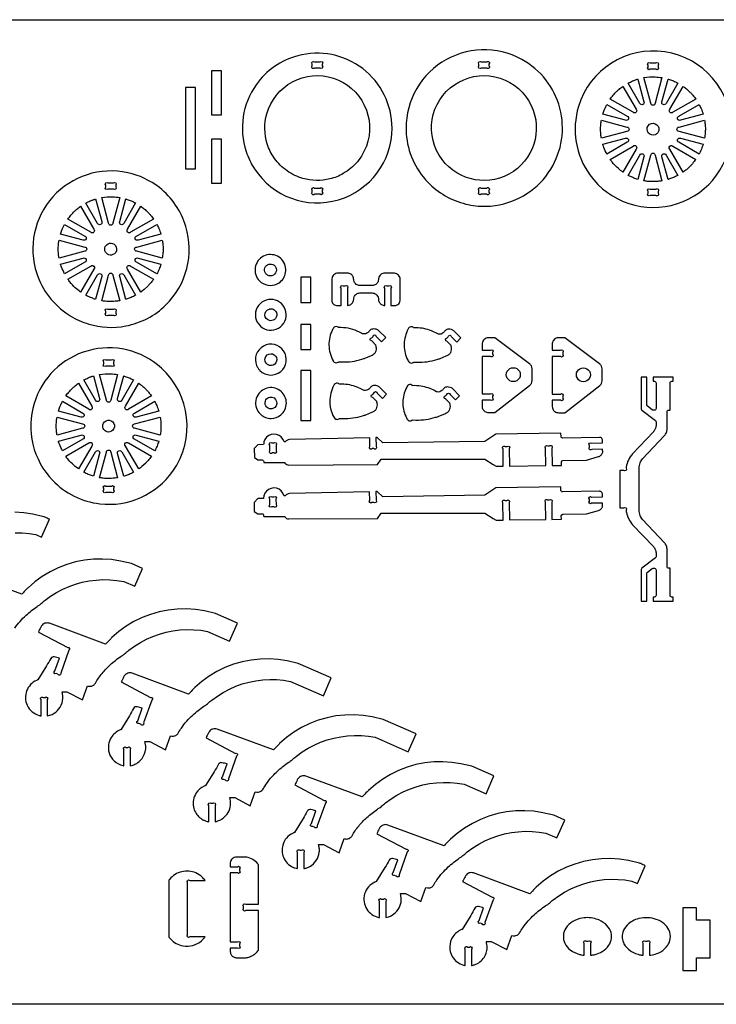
# Model space of a CAD drawing. Extents: x -812 to 928, y -560 to 383.
# Tile 2 of 3: x -432 to 236, y -560 to 383. Entities that reach past the tile are written whole.
import ezdxf

# ---------------------------------------------------------------- set-up
doc = ezdxf.new("R2010")
doc.units = 0
doc.header["$MEASUREMENT"] = 0
doc.layers.get('0').update_dxf_attribs({"linetype": 'CONTINUOUS'})
doc.layers.add('SECTIONCUTEDGES', color=18, linetype='CONTINUOUS')

msp = doc.modelspace()

# ---------------------------------------------------------------- linework, layer by layer
msp.add_lwpolyline([(928.1, -559.86), (-812.09, -559.86), (-812.09, 383.42), (928.1, 383.42)], close=True)
at = {"layer": 'SECTIONCUTEDGES'}
for points in [[(-207.09, 240.46, 0.331784), (-126.56, 210.88, 0.331988), (-75.28, 279.6, 0.233331), (-103.37, 336.51, 0.233148), (-165.66, 348.86, 0.174605), (-205.49, 321.13, 0.237892), (-215.14, 257.22, 0.032676), (-211.67, 248.59, 0.03255)], [(-41, 227.75, 0.070963), (-24.45, 214.79, 0.069817), (-4.65, 206.8, 0.034745), (4.99, 205.1, 0.061427), (23.65, 205.42, 0.222532), (76.78, 240.09, 0.429696), (49.13, 345.34, 0.275209), (-27.42, 342.67, 0.274744), (-61.64, 274.02, 0.086691), (-55.37, 249.12, 0.086412)], [(114.32, 234.71, 0.325322), (198.16, 207.2, 0.325497), (250.07, 278.5, 0.371858), (186.07, 352.66, 0.371962), (103.38, 300.19, 0.115164), (101.2, 266.15, 0.115322)], [(-144.29, 337.07), (-149.61, 337.07, -1), (-151.73, 339.19), (-151.73, 340.95, -1), (-149.61, 343.07), (-144.29, 343.07, -1), (-142.17, 340.95), (-142.17, 339.19, -1)], [(10.15, 343.07), (15.47, 343.07, -1), (17.59, 340.95), (17.59, 339.19, -1), (15.47, 337.07), (10.15, 337.07, -1), (8.03, 339.19), (8.03, 340.95, -1)], [(172.19, 341.95), (177.51, 341.95, -1), (179.63, 339.83), (179.63, 338.07, -1), (177.51, 335.95), (172.19, 335.95, -1), (170.07, 338.07), (170.07, 339.83, -1)], [(-187.93, 250.54, -0.080134), (-194.89, 264.44, -0.146264), (-195.29, 293.35, -0.425215), (-131.49, 327.38, -0.425051), (-99.84, 262.34, -0.087626), (-108.51, 247.4, -0.085811), (-122.01, 236.05, -0.071707), (-134.85, 230.85, -0.130273), (-160.74, 231.31, -0.084944), (-175.8, 238.51, -0.082952)], [(-30.16, 253.57, -0.428721), (-11.19, 323.73, -0.428259), (58.02, 301.37, -0.400307), (36.73, 235.49, -0.399853)], [(160.35, 326.56), (166.18, 304.82, -1), (162.29, 303.21), (151.04, 322.69, -0.012176), (155.26, 324.7, -0.019565), (157.96, 325.78, -0.009363), (159.15, 326.18, 0.003121)], [(183.42, 327.94), (176.86, 303.43, -1), (172.76, 303.43), (166.19, 327.94, -0.057699), (176.94, 328.61, -0.024823)], [(198.6, 322.74), (187.32, 303.21, -1), (183.44, 304.82), (189.27, 326.59, 0.006199), (189.5, 326.54, -0.0186), (189.72, 326.48), (194.37, 324.77, -0.018388), (196.5, 323.78, 0.006129)], [(145.92, 319.55), (158.61, 297.57, -1), (155.72, 294.68), (133.75, 307.36, -0.014778), (136.7, 311.12, -0.028539), (140.14, 314.8, -0.018438), (142.28, 316.69, -0.011345)], [(215.87, 307.37), (193.9, 294.68, -1), (191, 297.58), (203.68, 319.54, 0.006303), (205.25, 318.41, -0.01891), (206.79, 317.25, -0.017187), (208.63, 315.62, -0.012321), (211.06, 313.21, -0.018926), (213.06, 310.96, -0.012469)], [(130.59, 302.26), (150.08, 291, -1), (148.47, 287.11), (126.74, 292.94, -0.012918), (128.08, 296.81, -0.018758), (129.17, 299.41, -0.010898), (129.87, 300.84, 0.003632)], [(222.88, 292.94), (201.14, 287.12, -1), (199.53, 291), (219.02, 302.26, -0.026072), (220.95, 298.22, -0.02074)], [(125.35, 287.1), (149.86, 280.53, -1), (149.86, 276.44), (125.36, 269.87, 0.006429), (125.06, 271.64, -0.01929), (124.81, 273.41), (124.55, 278.48), (124.81, 283.56, -0.018896), (125.06, 285.33, 0.006298)], [(176.99, 273.21, -0.761731), (170.24, 281.88, -0.761062), (180.49, 277.9, -0.135678), (179.39, 275.08, -0.135247)], [(224.27, 269.87), (199.76, 276.44, -1), (199.76, 280.53), (224.26, 287.1, -0.005477), (224.73, 283.37, -0.027167), (225.01, 278.76, -0.022163), (224.86, 274.89, -0.016966)], [(126.7, 264.02), (148.48, 269.85, -1), (150.09, 265.97), (130.6, 254.71, -0.020623), (127.71, 261.09, -0.019978), (126.82, 263.57, -0.019766), (126.76, 263.79, 0.006588)], [(219.03, 254.71), (199.53, 265.97, -1), (201.14, 269.85), (222.88, 264.03, -0.023422), (221.21, 259.38, -0.022486)], [(133.74, 249.6), (155.72, 262.29, -1), (158.62, 259.39), (145.93, 237.42, -0.019294), (141.76, 240.74, -0.045903), (135.69, 247.01, -0.008546), (134.78, 248.18, -0.007227)], [(151.04, 234.27), (162.29, 253.76, -1), (166.18, 252.15), (160.36, 230.41, -0.012234), (156.6, 231.71, -0.017991), (154.11, 232.75, -0.010478), (152.57, 233.5, 0.003492)], [(166.19, 229.02), (172.76, 253.54, -1), (176.86, 253.54), (183.42, 229.03, -0.013089), (179.04, 228.49, -0.036535), (172.31, 228.34, -0.015577), (169.6, 228.56, -0.012352)], [(189.27, 230.38), (183.44, 252.15, -1), (187.33, 253.76), (198.6, 234.24, 0.006248), (196.5, 233.19, -0.018746), (194.37, 232.2), (189.72, 230.49, -0.018599), (189.5, 230.43, 0.006199)], [(203.69, 237.42), (191, 259.39, -1), (193.9, 262.29), (215.87, 249.61, -0.014529), (212.62, 245.46, -0.022653), (210.34, 242.95), (206.79, 239.72, -0.018394), (205.25, 238.55, 0.006131)], [(-383.66, 99.67, 0.063566), (-365.9, 91.81, 0.120276), (-330.39, 90.02, 0.147825), (-292.08, 110.1, 0.278823), (-272.82, 185.3, 0.15407), (-298.25, 222.56, 0.113627), (-328.6, 236.85, 0.268788), (-400.23, 213.78, 0.26905), (-415.79, 140.23, 0.085445), (-404.01, 118.02, 0.083649), (-385.15, 100.61, 0.004404), (-384.41, 100.13, 0.004421)], [(-342.2, 221.07), (-347.52, 221.07, -1), (-349.64, 223.19), (-349.64, 224.95, -1), (-347.52, 227.07), (-342.2, 227.07, -1), (-340.08, 224.95), (-340.08, 223.19, -1)], [(-149.61, 222.13), (-144.29, 222.13, -1), (-142.17, 220.01), (-142.17, 218.26, -1), (-144.29, 216.13), (-149.61, 216.13, -1), (-151.73, 218.26), (-151.73, 220.01, -1)], [(10.15, 222.13), (15.47, 222.13, -1), (17.59, 220.01), (17.59, 218.26, -1), (15.47, 216.13), (10.15, 216.13, -1), (8.03, 218.26), (8.03, 220.01, -1)], [(177.51, 215.02), (172.19, 215.02, -1), (170.07, 217.14), (170.07, 218.89, -1), (172.19, 221.02), (177.51, 221.02, -1), (179.63, 218.89), (179.63, 217.14, -1)], [(-359.36, 211.68), (-353.53, 189.93, -1), (-357.41, 188.32), (-368.67, 207.81, -0.012176), (-364.45, 209.81, -0.019565), (-361.75, 210.89, -0.009363), (-360.55, 211.29, 0.003121)], [(-336.28, 213.06), (-342.85, 188.55, -1), (-346.95, 188.55), (-353.51, 213.05, -0.057699), (-342.76, 213.73, -0.024823)], [(-321.11, 207.85), (-332.38, 188.32, -1), (-336.27, 189.93), (-330.43, 211.71, 0.006199), (-330.21, 211.65, -0.0186), (-329.98, 211.59), (-325.33, 209.89, -0.018388), (-323.21, 208.9, 0.006129)], [(-373.78, 204.66), (-361.09, 182.69, -1), (-363.99, 179.79), (-385.96, 192.48, -0.014778), (-383, 196.24, -0.028539), (-379.56, 199.91, -0.018438), (-377.43, 201.8, -0.011345)], [(-303.83, 192.48), (-325.81, 179.79, -1), (-328.7, 182.69), (-316.02, 204.66, 0.006303), (-314.45, 203.53, -0.01891), (-312.92, 202.36, -0.017187), (-311.08, 200.74, -0.012321), (-308.65, 198.33, -0.018926), (-306.65, 196.08, -0.012469)], [(-389.12, 187.37), (-369.62, 176.12, -1), (-371.23, 172.23), (-392.96, 178.05, -0.012918), (-391.63, 181.92, -0.018758), (-390.54, 184.52, -0.010898), (-389.84, 185.95, 0.003632)], [(-296.82, 178.06), (-318.56, 172.23, -1), (-320.17, 176.12), (-300.69, 187.37, -0.026072), (-298.76, 183.34, -0.02074)], [(-394.36, 172.21), (-369.85, 165.65, -1), (-369.85, 161.55), (-394.35, 154.98, 0.006429), (-394.65, 156.75, -0.01929), (-394.9, 158.53), (-395.15, 163.6), (-394.9, 168.67, -0.018896), (-394.65, 170.45, 0.006298)], [(-295.44, 154.99), (-319.95, 161.55, -1), (-319.95, 165.65), (-295.44, 172.22, -0.005477), (-294.98, 168.49, -0.027167), (-294.7, 163.87, -0.022163), (-294.85, 160.01, -0.016966)], [(-342.71, 158.33, -0.520017), (-350.6, 163.34, -0.519794), (-343.2, 169.05, -0.315968), (-339.19, 163.86, -0.315775)], [(-393, 149.13), (-371.23, 154.97, -1), (-369.62, 151.08), (-389.11, 139.83, -0.020623), (-392, 146.2, -0.019978), (-392.89, 148.68, -0.019766), (-392.95, 148.91, 0.006588)], [(-300.68, 139.83), (-320.17, 151.08, -1), (-318.56, 154.97), (-296.83, 149.15, -0.023422), (-298.51, 144.46, -0.022807)], [(-202.26, 133.19, 0.155406), (-194.37, 129.11, 0.152514), (-185.41, 130.32, 0.115137), (-180.32, 134.32, 0.20973), (-177.22, 145.88, 0.510659), (-198.49, 156.82, 0.510196)], [(-385.96, 134.72), (-363.99, 147.41, -1), (-361.09, 144.51), (-373.77, 122.54, -0.024397), (-378.88, 126.68, -0.042082), (-384.02, 132.13, -0.010889), (-385, 133.41, 0.00363)], [(-316.01, 122.54), (-328.7, 144.51, -1), (-325.81, 147.41), (-303.84, 134.72, -0.014529), (-307.09, 130.57, -0.022653), (-309.37, 128.07), (-312.92, 124.84, -0.018394), (-314.45, 123.67, 0.006131)], [(-196.67, 140.7, -0.493086), (-193.3, 149.07, -0.496276), (-186.14, 143.63, -0.270598), (-189.01, 138.72, -0.267947), (-194.75, 138.77, -0.063066), (-195.83, 139.61, -0.063066)], [(-368.67, 119.38), (-357.41, 138.88, -1), (-353.53, 137.27), (-359.35, 115.53, -0.012234), (-363.1, 116.83, -0.017991), (-365.59, 117.87, -0.010478), (-367.14, 118.61, 0.003492)], [(-353.51, 114.14), (-346.95, 138.65, -1), (-342.85, 138.65), (-336.28, 114.15, -0.013089), (-340.67, 113.61, -0.036535), (-347.4, 113.45, -0.015577), (-350.11, 113.67, -0.012352)], [(-330.43, 115.49), (-336.27, 137.27, -1), (-332.38, 138.88), (-321.11, 119.36, 0.006248), (-323.21, 118.31, -0.018746), (-325.33, 117.31), (-329.98, 115.61, -0.018599), (-330.21, 115.55, 0.006199)], [(-124.14, 109.68), (-124.14, 126.27, -1), (-122.02, 128.39), (-120.11, 128.39, -1), (-117.99, 126.27), (-117.99, 109.68, 0.052408), (-116.24, 109.98, 0.128325), (-113.77, 111.43, 0.197605), (-112.04, 115.57, -0.097222), (-111.56, 117.94, -0.148336), (-109.43, 120.54, -0.139985), (-106.04, 121.63), (-94.24, 121.63, -0.145828), (-90.76, 120.47, -0.209993), (-88.31, 116.43, -0.026239), (-88.23, 115.34, 0.09194), (-87.81, 113.36, 0.131652), (-85.93, 110.91, 0.131653), (-83.07, 109.73, 0.024549), (-82.68, 109.69, -0.008181), (-82.29, 109.68), (-82.29, 126.27, -1), (-80.17, 128.39), (-78.41, 128.39, -1), (-76.29, 126.27), (-76.29, 109.68, -0.00462), (-72.51, 109.66, 0.14671), (-69.6, 110.49, 0.128813), (-68.11, 112.11, 0.116385), (-67.49, 114.46), (-67.49, 134.67, 0.17911), (-69.1, 138.72, 0.186027), (-72.86, 140.62, 0.012625), (-73.06, 140.63, 0.006307), (-73.47, 140.65), (-82.29, 140.65, 0.145828), (-85.77, 139.49, 0.209993), (-88.21, 135.45, 0.026239), (-88.3, 134.37, -0.09194), (-88.72, 132.39, -0.148336), (-90.85, 129.78, -0.139985), (-94.24, 128.7), (-106.04, 128.7, -0.145828), (-109.52, 129.86, -0.209993), (-111.97, 133.89, -0.026239), (-112.05, 134.98, 0.09194), (-112.47, 136.96, 0.148336), (-114.61, 139.56, 0.139985), (-117.99, 140.65), (-126.96, 140.65, 0.17911), (-131, 139.03, 0.186027), (-132.9, 135.28, 0.012625), (-132.92, 135.08, 0.006307), (-132.93, 134.67), (-132.93, 114.46, 0.17911), (-131.64, 111.23, 0.185411), (-128.64, 109.7, 0.029365), (-127.74, 109.66, -0.004893)], [(-201.36, 89.78, 0.32468), (-184.13, 87.88, 0.324261), (-176.96, 103.68, 0.315456), (-189.25, 115.32, 0.314906), (-204.41, 107.75, 0.16802), (-205.99, 98.24, 0.16772)], [(-340.08, 104.01), (-340.08, 102.25, -1), (-342.2, 100.13), (-347.52, 100.13, -1), (-349.64, 102.25), (-349.64, 104.01, -1), (-347.52, 106.13), (-342.2, 106.13, -1)], [(-195.81, 97.1, -0.342692), (-196.09, 103.89, -0.167354), (-192.86, 106.2, -0.066194), (-191.71, 106.38, -0.053141), (-190.28, 106.27, -0.194534), (-186.83, 104.05, -0.255691), (-186.2, 98.5, -0.265791), (-190.54, 95.1, -0.258961)], [(-90.86, 71.76), (-94.71, 75.65, -1), (-94.7, 78.65), (-93.45, 79.89, -1), (-90.45, 79.88), (-85.41, 74.79), (-81.33, 78.83), (-88.14, 85.69, 0.061834), (-89.13, 86.3, 0.071753), (-91.85, 87.07, 0.070796), (-93.94, 87.06, 0.180454), (-96.84, 85.47, 0.028701), (-97.53, 84.56, -0.064537), (-98.29, 83.7, -0.217452), (-102.73, 82.38, -0.017845), (-103.27, 82.47, -0.040508), (-103.5, 82.54, -0.048621), (-104.11, 82.85, 0.025713), (-106.49, 84.2, 0.05669), (-115.06, 87.33, 0.056735), (-124.11, 88.45), (-126.44, 88.4, -0.12534), (-126.65, 88.56, 0.109514), (-127.51, 89.2, 0.209609), (-130.13, 89.23, 0.125437), (-131.2, 88.4, 0.040174), (-131.42, 88.08, 0.008606), (-132.27, 86.49, 0.123368), (-135.72, 71.62, 0.12115), (-131.75, 56.6, 0.018916), (-131.34, 55.91, 0.113433), (-130.66, 55.25, 0.1368), (-128.82, 54.74, 0.136799), (-126.97, 55.25, 0.077822), (-126.72, 55.47, -0.14103), (-126.43, 55.65), (-123.24, 55.5, 0.039745), (-113.49, 56.06, 0.041404), (-104.34, 58.1, 0.004978), (-102.33, 58.75, 0.009757), (-101.31, 59.11), (-95.59, 61.53, 0.025645), (-93.36, 62.72, 0.123538), (-91.14, 64.95, 0.094777), (-90.28, 67.32, 0.094759), (-90.36, 69.84, 0.002266), (-90.71, 71.39, 0.072469)], [(-18.78, 71.52), (-22.64, 75.41, -1), (-22.62, 78.41), (-21.37, 79.64, -1), (-18.37, 79.63), (-13.33, 74.54), (-9.25, 78.58), (-16.06, 85.45, 0.061834), (-17.05, 86.05, 0.071753), (-19.77, 86.83, 0.070796), (-21.86, 86.81, 0.180454), (-24.76, 85.22, 0.028701), (-25.45, 84.31, -0.064537), (-26.21, 83.45, -0.217452), (-30.65, 82.13, -0.101565), (-32.08, 82.64, 0.041153), (-37.52, 85.34, 0.046108), (-44.65, 87.44, 0.046145), (-52.03, 88.2), (-54.36, 88.16, -0.125395), (-54.63, 88.35, 0.143049), (-55.74, 89.07, 0.126432), (-57.4, 89.14, 0.126548), (-58.88, 88.4, 0.084828), (-59.36, 87.82, 0.021693), (-60.67, 85.26, 0.112451), (-63.64, 71.1, 0.11463), (-60.19, 57.32, 0.017441), (-59.3, 55.72, 0.121465), (-58.58, 55, 0.1368), (-56.74, 54.49, 0.136799), (-54.89, 55, 0.077822), (-54.64, 55.22, -0.14103), (-54.36, 55.4), (-51.16, 55.25, 0.039745), (-41.61, 55.79, 0.039745), (-32.27, 57.85, 0.006634), (-30.45, 58.43, 0.009757), (-29.23, 58.86), (-23.52, 61.28, 0.025645), (-21.28, 62.47, 0.123538), (-19.07, 64.7, 0.094777), (-18.23, 67.01, 0.090384), (-18.28, 69.59, 0.012931), (-18.66, 71.21, 0.06611)], [(11.09, 66.79), (19.01, 66.79, -1), (21.13, 64.66), (21.13, 62.91, -1), (19.01, 60.79), (11.09, 60.79), (11.09, 24.93), (19.01, 24.93, -1), (21.13, 22.81), (21.13, 21.05, -1), (19.01, 18.93), (11.09, 18.93, 0.001297), (11.1, 12.86, 0.098998), (11.56, 10.65, 0.147443), (13.71, 8.06, 0.140954), (17.06, 7), (23.33, 7), (56.6, 32.93, 0.106822), (58.26, 35.04, 0.106822), (58.9, 37.64), (58.9, 49.07, 0.109057), (58.23, 51.72, 0.109056), (56.51, 53.85), (23.33, 78.71), (17.06, 78.71, 0.17911), (13.02, 77.1, 0.186027), (11.12, 73.35, 0.027942), (11.06, 72.04, -0.002697)], [(78.25, 66.68), (86.17, 66.68, -1), (88.29, 64.56), (88.29, 62.8, -1), (86.17, 60.68), (78.25, 60.68), (78.25, 24.82), (86.17, 24.82, -1), (88.29, 22.7), (88.29, 20.94, -1), (86.17, 18.82), (78.25, 18.82, 0.001297), (78.27, 12.75, 0.098998), (78.72, 10.54, 0.147443), (80.87, 7.95, 0.140954), (84.23, 6.89), (90.49, 6.89), (123.76, 32.82, 0.106822), (125.42, 34.93, 0.106822), (126.06, 37.53), (126.06, 48.96, 0.109057), (125.39, 51.61, 0.109056), (123.67, 53.74), (90.49, 78.61), (84.23, 78.61, 0.17911), (80.18, 76.99, 0.186027), (78.28, 73.24, 0.027942), (78.22, 71.93, -0.002697)], [(-400.67, -57.77, 0.086412), (-379.91, -73.03, 0.086691), (-355.3, -80.34, 0.274319), (-285.41, -49.14, 0.379188), (-296.26, 49.63, 0.257222), (-366.62, 66.33, 0.257249), (-418.33, 15.78, 0.132982), (-419.46, -23.39, 0.132968)], [(-201.85, 47.33, 0.908245), (-179.16, 66.04, 0.907727), (-205.02, 52.03, 0.048368), (-203.67, 49.54, 0.048083)], [(-349.52, 57.55), (-344.2, 57.55, -1), (-342.08, 55.43), (-342.08, 53.67, -1), (-344.2, 51.55), (-349.52, 51.55, -1), (-351.64, 53.67), (-351.64, 55.43, -1)], [(-197.08, 57.48, -0.32992), (-193.34, 63.11, -0.330155), (-186.86, 61.17, -0.311912), (-186.62, 54.78, -0.306946), (-192.57, 52.22, -0.144672), (-195.32, 53.63, -0.191691)], [(-361.36, 42.16), (-355.53, 20.41, -1), (-359.42, 18.8), (-370.67, 38.28, -0.012176), (-366.45, 40.29, -0.019565), (-363.75, 41.37, -0.009363), (-362.56, 41.77, 0.003121)], [(-338.29, 43.54), (-344.85, 19.03, -1), (-348.95, 19.03), (-355.52, 43.53, -0.057699), (-344.76, 44.2, -0.024823)], [(-323.11, 38.33), (-334.38, 18.8, -1), (-338.27, 20.41), (-332.44, 42.19, 0.006199), (-332.21, 42.13, -0.0186), (-331.99, 42.07), (-327.34, 40.37, -0.018388), (-325.21, 39.38, 0.006129)], [(174.89, -173.54), (194.15, -173.54), (194.15, -169.71), (192.76, -169.71, -0.414214), (191.26, -168.21), (191.26, -142.11), (189.89, -142.11, -0.414214), (188.39, -140.61), (188.39, -139.71, -0.001328), (188.44, -127.83, 0.00959), (188.39, -124.26, 0.08671), (187.67, -120.78, 0.086806), (185.81, -117.76), (164.68, -95.38, -0.09411), (162.48, -91.56, -0.083078), (161.64, -86.64, -0.000752), (161.61, -66.37, -0.000752), (161.64, -46.1, -0.083078), (162.48, -41.19, -0.09411), (164.68, -37.36), (185.81, -14.98, 0.086806), (187.67, -11.96, 0.08671), (188.39, -8.48, 0.00959), (188.44, -4.91, -0.001329), (188.39, 6.97), (188.39, 7.87, -0.414214), (189.89, 9.37), (191.26, 9.37), (191.26, 35.47, -0.414214), (192.76, 36.97), (194.15, 36.97), (194.15, 40.8), (174.89, 40.8), (174.89, 36.97), (176.28, 36.97, -0.414214), (177.78, 35.47), (177.78, 10.87, -0.414214), (176.28, 9.37), (174.96, 9.37, -0.164223), (174.05, 9.68), (169.48, 13.16, -0.234068), (168.89, 14.36), (168.89, 40.8), (163.58, 40.8), (163.58, 10.47, 0.235486), (164.18, 9.27), (177.18, -0.53, -0.235486), (177.78, -1.72), (177.78, -4.77, -0.071048), (177.24, -7.88, -0.078973), (175.94, -10.4, -0.015763), (175.7, -10.72, -0.007881), (175.17, -11.33), (155.33, -32.35, 0.07388), (151.22, -38.45, 0.076866), (149.19, -45.21, 0.023417), (149.04, -46.04), (149.04, -46.32, -1), (146.92, -48.44), (143.12, -48.44), (143.12, -84.3), (146.92, -84.3, -1), (149.04, -86.42), (149.04, -86.7, 0.037161), (149.4, -88.83, 0.069854), (151.51, -94.89, 0.066871), (155.33, -100.39), (175.17, -121.41, -0.071048), (176.95, -124.11, -0.08294), (177.7, -126.77, -0.011822), (177.74, -127.25, -0.007881), (177.78, -127.97), (177.78, -131.02, -0.235486), (177.18, -132.22), (164.18, -142.02, 0.235486), (163.58, -143.21), (163.58, -173.54), (168.89, -173.54), (168.89, -147.1, -0.234068), (169.48, -145.91), (174.05, -142.42, -0.164223), (174.96, -142.11), (176.28, -142.11, -0.414214), (177.78, -143.61), (177.78, -168.21, -0.414214), (176.28, -169.71), (174.89, -169.71)], [(-375.78, 35.14), (-363.09, 13.17, -1), (-365.99, 10.27), (-387.96, 22.95, -0.014778), (-385.01, 26.71, -0.028539), (-381.57, 30.39, -0.018438), (-379.43, 32.28, -0.011345)], [(-305.84, 22.96), (-327.81, 10.27, -1), (-330.71, 13.17), (-318.02, 35.14, 0.006303), (-316.46, 34.01, -0.01891), (-314.92, 32.84, -0.017187), (-313.08, 31.22, -0.012321), (-310.65, 28.81, -0.018926), (-308.65, 26.56, -0.012469)], [(-196.4, 2.31, 0.094401), (-191.19, 1.39, 0.170768), (-181.93, 4.79, 0.464229), (-181.67, 27.34, 0.464136), (-203.95, 23.84, 0.259519), (-204.49, 9.59, 0.186569)], [(-89.97, 17.56), (-93.83, 21.45, -1), (-93.81, 24.45), (-92.57, 25.68, -1), (-89.57, 25.67), (-84.52, 20.58), (-80.44, 24.62), (-87.25, 31.49, 0.061834), (-88.24, 32.09, 0.071753), (-90.96, 32.87, 0.070796), (-93.05, 32.85, 0.180454), (-95.95, 31.26, 0.028701), (-96.65, 30.35, -0.064537), (-97.4, 29.49, -0.217452), (-101.84, 28.17, -0.101565), (-103.27, 28.68, 0.041153), (-108.71, 31.38, 0.046108), (-115.84, 33.48, 0.046145), (-123.22, 34.24), (-125.55, 34.2, -0.12534), (-125.77, 34.35, 0.109514), (-126.62, 34.99, 0.146598), (-128.39, 35.23, 0.139937), (-130.08, 34.44, 0.084828), (-130.55, 33.86, 0.021693), (-131.86, 31.3, 0.124471), (-134.79, 15.5, 0.096115), (-131.86, 4.34, 0.005797), (-130.81, 2.21, 0.187127), (-129.19, 0.76, 0.113295), (-127.6, 0.55, 0.113567), (-126.09, 1.04, 0.077822), (-125.83, 1.26, -0.14103), (-125.55, 1.44), (-122.35, 1.29, 0.039745), (-112.8, 1.84, 0.039745), (-103.46, 3.89, 0.006634), (-101.64, 4.47, 0.009757), (-100.42, 4.9), (-94.71, 7.32, 0.025645), (-92.47, 8.51, 0.123538), (-90.26, 10.74, 0.094777), (-89.42, 13.05, 0.090384), (-89.47, 15.63, 0.012931), (-89.85, 17.25, 0.06611)], [(-20.04, 16.16), (-23.89, 20.05, -1), (-23.88, 23.05), (-22.63, 24.29, -1), (-19.63, 24.27), (-14.58, 19.18), (-10.51, 23.22), (-17.32, 30.09, 0.061834), (-18.3, 30.69, 0.071753), (-21.02, 31.47, 0.070796), (-23.12, 31.46, 0.180454), (-26.02, 29.86, 0.028701), (-26.71, 28.95, -0.064537), (-27.47, 28.09, -0.217452), (-31.9, 26.77, -0.101565), (-33.34, 27.28, 0.041153), (-38.78, 29.98, 0.046108), (-45.91, 32.08, 0.046145), (-53.29, 32.84), (-55.61, 32.8, -0.141443), (-55.9, 33.01, 0.105545), (-56.39, 33.44, 0.153336), (-58.33, 33.83, 0.153374), (-60.14, 33.04, 0.08355), (-60.56, 32.53, 0.02938), (-62.37, 28.91, 0.110293), (-64.92, 15.33, 0.110294), (-61.45, 1.96, 0.017441), (-60.55, 0.36, 0.121465), (-59.84, -0.35, 0.1368), (-58, -0.87, 0.136799), (-56.15, -0.35, 0.077822), (-55.9, -0.14, -0.14103), (-55.61, 0.05), (-52.42, -0.11, 0.039745), (-42.87, 0.44, 0.039745), (-33.52, 2.49, 0.006634), (-31.71, 3.07, 0.009757), (-30.49, 3.51), (-24.77, 5.92, 0.025645), (-22.54, 7.12, 0.123538), (-20.32, 9.34, 0.094777), (-19.48, 11.66, 0.090384), (-19.54, 14.23, 0.012931), (-19.91, 15.86, 0.06611)], [(-189.37, 10.85, -0.43575), (-196.8, 14.63, -0.436868), (-192.48, 21.74, -0.391916), (-185.87, 17.73, -0.393)], [(-391.12, 17.85), (-371.62, 6.59, -1), (-373.23, 2.71), (-394.97, 8.53, -0.012918), (-393.63, 12.4, -0.018758), (-392.54, 15, -0.010898), (-391.84, 16.43, 0.003632)], [(-298.82, 8.54), (-320.57, 2.71, -1), (-322.18, 6.6), (-302.69, 17.85, -0.026072), (-300.76, 13.81, -0.02074)], [(-396.36, 2.69), (-371.85, -3.87, -1), (-371.85, -7.97), (-396.35, -14.54, 0.006429), (-396.65, -12.77, -0.01929), (-396.9, -10.99), (-397.16, -5.92), (-396.9, -0.85, -0.018896), (-396.65, 0.92, 0.006298)], [(-297.44, -14.53), (-321.95, -7.97, -1), (-321.95, -3.87), (-297.45, 2.69, -0.035509), (-296.73, -5.21, -0.037792), (-297.15, -12.65, -0.007975), (-297.29, -13.59, 0.002658)], [(-352.58, -6.51, -0.704491), (-342.89, -1.92, -0.705318), (-347.48, -11.6, -0.172802), (-350.95, -9.96, -0.173371)], [(-395.01, -20.39), (-373.23, -14.55, -1), (-371.62, -18.44), (-391.11, -29.69, -0.020623), (-394, -23.32, -0.019978), (-394.89, -20.84, -0.019766), (-394.95, -20.61, 0.006588)], [(-302.68, -29.69), (-322.18, -18.44, -1), (-320.57, -14.55), (-298.83, -20.37, -0.023422), (-300.51, -25.06, -0.022807)], [(-203.88, -38.38), (-199.75, -38.35, -0.414214), (-198.24, -39.84), (-198.23, -40.87), (-178.26, -40.74, -0.179261), (-178.09, -40.92, 0.072339), (-177.86, -41.33, 0.106772), (-176.24, -42.67, 0.104923), (-174.18, -43.24), (-89.29, -42.67), (-85.77, -37.58), (13.75, -37.58), (21.63, -42.7), (24.54, -44.35), (31.3, -44.29), (31.1, -27.67, -1), (33.19, -25.53), (34.95, -25.5, -1), (37.1, -27.6), (37.3, -44.22), (72.08, -43.78), (71.84, -27.11, -1), (73.93, -24.96), (75.69, -24.94, -1), (77.84, -27.03), (78.08, -43.72), (87.08, -43.58), (87.03, -40.3, -0.414143), (88.5, -38.78), (111.15, -38.42), (122.6, -35.15, 0.116099), (125.03, -33.75, 0.123161), (126.46, -31.51, 0.093814), (126.62, -30.31, -0.008595), (126.55, -28.06), (116.07, -28.23, -1), (113.91, -26.14), (113.88, -24.39, -1), (115.97, -22.23), (126.48, -22.06, 0.008792), (126.35, -19.11, 0.293453), (124.75, -16.93, 0.051082), (124.3, -16.81, 0.039322), (123.71, -16.76), (88.21, -17.33, -0.414353), (86.69, -15.85), (86.64, -12.57), (24.21, -13.5), (13.7, -20.52), (-84.17, -21.98), (-89.59, -16.95, 0.116141), (-89.8, -16.92, -0.019273), (-90.67, -16.98), (-90.57, -25.36, -1), (-92.66, -27.5), (-94.42, -27.52, -1), (-96.57, -25.43), (-96.67, -17.12), (-173.62, -18.91, 0.129415), (-176.1, -19.71, 0.061161), (-177.26, -20.67, -0.183348), (-178.11, -21.07, -0.251847), (-178.76, -20.8), (-179.79, -18.4), (-181.41, -16.36), (-183.5, -14.8), (-185.92, -13.84), (-188.51, -13.54), (-191.09, -13.92), (-193.48, -14.95), (-195.53, -16.57), (-197.08, -18.66), (-198.04, -21.08, 0.044207), (-198.19, -21.99, -0.011454), (-198.35, -23.67), (-203.98, -23.76), (-207.3, -27.46), (-207.24, -36.05)], [(-387.96, -34.8), (-365.99, -22.11, -1), (-363.09, -25.01), (-375.78, -46.98, -0.019294), (-379.95, -43.67, -0.045903), (-386.02, -37.4, -0.008546), (-386.93, -36.22, -0.007227)], [(-318.02, -46.99), (-330.71, -25.01, -1), (-327.81, -22.11), (-305.84, -34.8, -0.014529), (-309.09, -38.95, -0.022653), (-311.37, -41.45), (-314.92, -44.68, -0.018394), (-316.46, -45.85, 0.006131)], [(-190.33, -22.09), (-188.57, -22.08, -1), (-186.44, -24.19), (-186.4, -29.51, -1), (-188.51, -31.64), (-190.27, -31.66, -1), (-192.4, -29.55), (-192.44, -24.23, -1)], [(-370.67, -50.14), (-359.42, -30.64, -1), (-355.53, -32.25), (-361.35, -53.99, -0.012234), (-365.1, -52.69, -0.017991), (-367.6, -51.66, -0.010478), (-369.14, -50.91, 0.003492)], [(-355.51, -55.38), (-348.95, -30.87, -1), (-344.85, -30.87), (-338.29, -55.37, -0.013089), (-342.67, -55.91, -0.036535), (-349.4, -56.07, -0.015577), (-352.11, -55.85, -0.012352)], [(-332.43, -54.03), (-338.27, -32.25, -1), (-334.38, -30.64), (-323.11, -50.16, 0.006248), (-325.21, -51.21, -0.018746), (-327.34, -52.21), (-331.99, -53.91, -0.018599), (-332.21, -53.97, 0.006199)], [(-351.64, -67.27), (-351.64, -65.51, -1), (-349.52, -63.39), (-344.2, -63.39, -1), (-342.08, -65.51), (-342.08, -67.27, -1), (-344.2, -69.39), (-349.52, -69.39, -1)], [(-203.95, -90.01), (-199.82, -89.98, -0.414214), (-198.31, -91.47), (-198.3, -92.5), (-178.33, -92.37, -0.179261), (-178.16, -92.55, 0.072339), (-177.93, -92.95, 0.106772), (-176.31, -94.3, 0.104923), (-174.25, -94.87), (-89.36, -94.3), (-85.84, -89.21), (13.68, -89.21), (21.56, -94.33), (24.47, -95.98), (31.24, -95.92), (31.03, -79.3, -1), (33.12, -77.16), (34.88, -77.13, -1), (37.03, -79.23), (37.24, -95.85), (72.01, -95.41), (71.78, -78.74, -1), (73.87, -76.59), (75.62, -76.57, -1), (77.77, -78.66), (78.01, -95.35), (87.01, -95.21), (86.96, -91.93, -0.414143), (88.43, -90.41), (111.08, -90.04), (122.53, -86.78, 0.116099), (124.96, -85.38, 0.123161), (126.39, -83.14, 0.093814), (126.55, -81.94, -0.008595), (126.48, -79.69), (116, -79.86, -1), (113.85, -77.77), (113.82, -76.02, -1), (115.9, -73.86), (126.42, -73.69, 0.008792), (126.28, -70.74, 0.293453), (124.68, -68.56, 0.051082), (124.24, -68.44, 0.039322), (123.64, -68.39), (88.15, -68.96, -0.414353), (86.62, -67.48), (86.57, -64.2), (24.14, -65.13), (13.63, -72.15), (-84.23, -73.6), (-89.65, -68.58, 0.116141), (-89.87, -68.55, -0.019273), (-90.74, -68.61), (-90.64, -76.98, -1), (-92.73, -79.13), (-94.49, -79.15, -1), (-96.64, -77.06), (-96.74, -68.74), (-173.69, -70.54, 0.129415), (-176.17, -71.33, 0.061161), (-177.33, -72.29, -0.183348), (-178.18, -72.7, -0.251847), (-178.82, -72.43), (-179.86, -70.03), (-181.47, -67.99), (-183.57, -66.43), (-185.99, -65.47), (-188.58, -65.17), (-191.16, -65.55), (-193.55, -66.58), (-195.59, -68.2), (-197.15, -70.29), (-198.11, -72.71, 0.044207), (-198.26, -73.61, -0.011454), (-198.41, -75.3), (-204.05, -75.39), (-207.37, -79.08), (-207.31, -87.68)], [(-190.4, -73.72), (-188.64, -73.71, -1), (-186.51, -75.82), (-186.47, -81.14, -1), (-188.58, -83.27), (-190.33, -83.28, -1), (-192.47, -81.18), (-192.5, -75.86, -1)], [(-411.65, -283.52), (-411.65, -267.97, -1), (-409.53, -265.84), (-407.77, -265.84, -1), (-405.65, -267.97), (-405.65, -283.52, 0.059141), (-401.08, -282.06, 0.121388), (-394.48, -276.83, 0.121883), (-391.04, -269.06, 0.118656), (-391.58, -260.36), (-386.8, -260.36), (-371.9, -268.23), (-367.13, -254.77, 0.110316), (-364.06, -255.11, 0.121881), (-361.43, -254.14, 0.112814), (-359.51, -252.07, -0.038886), (-353.11, -242.79, -0.039453), (-345.32, -234.59, -0.033728), (-334.91, -226.44, -0.013715), (-333.74, -225.69, 0.024577), (-332.58, -224.91, 0.026089), (-330.78, -223.42, -0.020061), (-327.48, -220.61), (-322.1, -216.69), (-316.44, -213.17), (-310.55, -210.07), (-304.45, -207.39), (-298.17, -205.16), (-291.75, -203.38), (-285.21, -202.07), (-278.61, -201.23), (-271.95, -200.87), (-265.29, -200.99), (-258.66, -201.58), (-252.08, -202.65), (-231.04, -211.85), (-223.54, -194.7), (-244.58, -185.5), (-255.1, -183.03), (-263.7, -181.7), (-272.39, -181.11), (-281.1, -181.29), (-289.75, -182.22), (-298.3, -183.89), (-306.67, -186.3), (-314.79, -189.43), (-322.62, -193.25), (-330.08, -197.73), (-337.13, -202.85), (-343.7, -208.56, 0.013028), (-344.93, -209.79, -0.002171), (-349.76, -214.81), (-403.65, -194.85, 0.161142), (-407.96, -194.85, 0.167596), (-411.26, -197.37, 0.03262), (-411.91, -198.5, -0.002417), (-414.24, -203.19), (-386.06, -218.07, -1), (-385.05, -220.66), (-392.79, -242.47, -1), (-395.57, -243.73), (-397.2, -243.08, -1), (-398.41, -240.4), (-394.08, -228.18, 0.000984), (-399, -227, 0.161021), (-400.84, -227.16, 0.167951), (-402.36, -228.54, -0.009744), (-406.38, -235.58), (-414.67, -248.96, -0.104608), (-414.92, -249.09, 0.035992), (-416.02, -249.5, 0.199431), (-425.45, -259.59, 0.200046), (-424.94, -273.34, 0.109657), (-420.22, -279.54, 0.110065), (-413.34, -283.15, 0.017881), (-412.5, -283.34, -0.00596)], [(-332.25, -331.35), (-332.25, -315.8, -1), (-330.12, -313.68), (-328.37, -313.68, -1), (-326.25, -315.8), (-326.25, -331.35, 0.020963), (-323.62, -330.66, 0.061647), (-319.94, -329, 0.157927), (-312.74, -320.65, 0.157202), (-311.78, -309.62, 0.017201), (-311.97, -308.91, -0.005733), (-312.18, -308.19), (-307.39, -308.19), (-292.5, -316.06), (-287.72, -302.6, 0.09929), (-284.85, -302.98, 0.116244), (-282.49, -302.25, 0.12564), (-280.26, -300.05, -0.015905), (-277.11, -295.17, -0.056835), (-266.29, -282.78, -0.035533), (-255.51, -274.27, -0.013715), (-254.33, -273.52, 0.024577), (-253.17, -272.74, 0.026089), (-251.38, -271.25, -0.020061), (-248.08, -268.45), (-242.69, -264.53), (-237.04, -261.01), (-231.14, -257.9), (-225.04, -255.22), (-218.76, -252.99), (-212.34, -251.22), (-205.81, -249.91), (-199.2, -249.07), (-192.55, -248.71), (-185.89, -248.82), (-179.25, -249.42), (-172.68, -250.48), (-141.12, -264.28), (-133.62, -247.14), (-165.18, -233.34), (-175.7, -230.86), (-184.3, -229.53), (-192.99, -228.95), (-201.69, -229.12), (-210.35, -230.05), (-218.89, -231.73), (-227.26, -234.14), (-235.39, -237.26), (-243.21, -241.08), (-250.67, -245.57), (-257.72, -250.68), (-264.3, -256.39, 0.013028), (-265.53, -257.62, -0.002171), (-270.35, -262.65), (-324.25, -242.69, 0.161142), (-328.56, -242.69, 0.167596), (-331.86, -245.2, 0.03262), (-332.51, -246.34, -0.002417), (-334.84, -251.02), (-306.65, -265.91, -1), (-305.64, -268.49), (-313.38, -290.3, -1), (-316.17, -291.56), (-317.8, -290.91, -1), (-319.01, -288.23), (-314.67, -276.01, 0.000984), (-319.6, -274.83, 0.161021), (-321.44, -274.99, 0.167951), (-322.95, -276.37, -0.009744), (-326.98, -283.42), (-335.26, -296.79, -0.129096), (-335.55, -296.92, 0.054431), (-335.86, -297.01, 0.156273), (-344.44, -304.23, 0.217069), (-346.41, -318.87, 0.133361), (-341.48, -326.74, 0.130475), (-333.1, -331.19, 0.013414), (-332.67, -331.27, -0.004471)], [(-250.93, -384.93), (-250.93, -369.37, -1), (-248.81, -367.25), (-247.05, -367.25, -1), (-244.93, -369.37), (-244.93, -384.93, 0.020963), (-242.3, -384.24, 0.061647), (-238.62, -382.58, 0.206484), (-230.36, -370.95, 0.112398), (-230.46, -363.2, 0.012711), (-230.66, -362.48, -0.004237), (-230.86, -361.77), (-226.08, -361.77), (-211.18, -369.64), (-206.4, -356.18, 0.10429), (-203.49, -356.53, 0.22206), (-199.16, -354.03, 0.018768), (-198.07, -352.34, -0.030198), (-193.56, -345.68, -0.042786), (-185.32, -336.67, -0.036783), (-174.19, -327.85, -0.013715), (-173.02, -327.09, 0.024577), (-171.86, -326.32, 0.026089), (-170.06, -324.83, -0.020061), (-166.76, -322.02), (-161.38, -318.1), (-155.72, -314.58), (-149.83, -311.47), (-143.72, -308.8), (-137.45, -306.57), (-131.03, -304.79), (-124.49, -303.48), (-117.88, -302.64), (-111.23, -302.28), (-104.57, -302.4), (-97.93, -302.99), (-91.36, -304.06), (-59.8, -317.86), (-52.3, -300.71), (-83.86, -286.91), (-94.38, -284.44), (-102.98, -283.1), (-111.67, -282.52), (-120.38, -282.7), (-129.03, -283.62), (-137.58, -285.3), (-145.94, -287.71), (-154.07, -290.84), (-161.89, -294.66), (-169.36, -299.14), (-176.4, -304.26), (-182.98, -309.96, 0.013028), (-184.21, -311.19, -0.002171), (-189.04, -316.22), (-242.93, -296.26, 0.161142), (-247.24, -296.26, 0.167596), (-250.54, -298.78, 0.03262), (-251.19, -299.91, -0.002417), (-253.52, -304.6), (-225.34, -319.48, -1), (-224.33, -322.07), (-232.06, -343.88, -1), (-234.85, -345.14), (-236.48, -344.49, -1), (-237.69, -341.81), (-233.36, -329.58, 0.000984), (-238.28, -328.4, 0.161021), (-240.12, -328.56, 0.167951), (-241.64, -329.94, -0.009744), (-245.66, -336.99), (-253.94, -350.36, -0.102289), (-254.2, -350.5, 0.030824), (-255.3, -350.91, 0.147127), (-262.89, -357.38, 0.192634), (-265.5, -370.83, 0.079328), (-263.67, -375.88, 0.142426), (-256.52, -382.99, 0.04156), (-254.02, -384.09, 0.035326)], [(-165.78, -429.89), (-165.78, -414.34, -1), (-163.66, -412.22), (-161.91, -412.22, -1), (-159.78, -414.34), (-159.78, -429.89, 0.022698), (-156.85, -429.11, 0.051188), (-154.19, -427.96, 0.11815), (-147.83, -422.07, 0.121325), (-144.96, -414.14, 0.060016), (-145.01, -410.17, 0.034446), (-145.72, -406.73), (-140.93, -406.73), (-126.03, -414.6), (-121.26, -401.14, 0.110316), (-118.19, -401.48, 0.121881), (-115.57, -400.51, 0.112814), (-113.64, -398.44, -0.038886), (-107.25, -389.16, -0.039453), (-99.46, -380.96, -0.033728), (-89.05, -372.81, -0.013715), (-87.87, -372.06, 0.024577), (-86.71, -371.28, 0.026089), (-84.92, -369.79, -0.020061), (-81.62, -366.98), (-76.23, -363.07), (-70.58, -359.54), (-64.68, -356.44), (-58.58, -353.76), (-52.3, -351.53), (-45.88, -349.75), (-39.35, -348.44), (-32.74, -347.61), (-26.09, -347.24), (-19.43, -347.36), (-12.79, -347.95), (-6.21, -349.02), (14.82, -358.22), (22.32, -341.07), (1.29, -331.87), (-9.24, -329.4), (-17.84, -328.07), (-26.53, -327.49), (-35.23, -327.66), (-43.89, -328.59), (-52.43, -330.26), (-60.8, -332.67), (-68.93, -335.8), (-76.75, -339.62), (-84.21, -344.11), (-91.26, -349.22), (-97.84, -354.93, 0.013028), (-99.07, -356.16, -0.002171), (-103.89, -361.18), (-157.79, -341.22, 0.161142), (-162.1, -341.22, 0.167596), (-165.4, -343.74, 0.03262), (-166.05, -344.88, -0.002417), (-168.38, -349.56), (-140.19, -364.45, -1), (-139.18, -367.03), (-146.92, -388.84, -1), (-149.71, -390.1), (-151.33, -389.45, -1), (-152.55, -386.77), (-148.21, -374.55, 0.000984), (-153.14, -373.37, 0.161021), (-154.98, -373.53, 0.167951), (-156.49, -374.91, -0.009744), (-160.52, -381.96), (-168.8, -395.33, -0.104608), (-169.06, -395.46, 0.035992), (-170.16, -395.87, 0.223397), (-180.02, -407.45, 0.161561), (-179.4, -418.96, 0.100402), (-175.73, -424.62, 0.094867), (-169.87, -428.69, 0.032757), (-168.47, -429.2, 0.017693)], [(-87.34, -476.77), (-87.34, -461.21, -1), (-85.22, -459.09), (-83.46, -459.09, -1), (-81.34, -461.21), (-81.34, -476.77, 0.020963), (-78.71, -476.08, 0.061647), (-75.03, -474.42, 0.220567), (-66.68, -461.96, 0.114184), (-67.27, -453.61), (-62.49, -453.61), (-47.59, -461.48), (-42.81, -448.02, 0.09929), (-39.95, -448.4, 0.116244), (-37.58, -447.67, 0.12564), (-35.35, -445.46, -0.015905), (-32.2, -440.59, -0.056835), (-21.38, -428.19, -0.035533), (-10.6, -419.69, -0.013715), (-9.42, -418.93, 0.024577), (-8.27, -418.16, 0.026089), (-6.47, -416.67, -0.020061), (-3.17, -413.86), (2.22, -409.94), (7.87, -406.42), (13.77, -403.31), (19.87, -400.64), (26.14, -398.41), (32.57, -396.63), (39.1, -395.32), (45.71, -394.48), (52.36, -394.12), (59.02, -394.24), (65.66, -394.83), (72.23, -395.9), (82.75, -400.5), (90.25, -383.35), (79.73, -378.75), (69.21, -376.28), (60.61, -374.94), (51.92, -374.36), (43.22, -374.54), (34.56, -375.46), (26.01, -377.14), (17.65, -379.55), (9.52, -382.68), (1.7, -386.5), (-5.77, -390.98), (-12.81, -396.1), (-19.39, -401.8, 0.013028), (-20.62, -403.03, -0.002171), (-25.44, -408.06), (-79.34, -388.1, 0.161142), (-83.65, -388.1, 0.167596), (-86.95, -390.62, 0.03262), (-87.6, -391.75, -0.002417), (-89.93, -396.44), (-61.74, -411.32, -1), (-60.74, -413.91), (-68.47, -435.72, -1), (-71.26, -436.98), (-72.89, -436.33, -1), (-74.1, -433.65), (-69.76, -421.42, 0.000984), (-74.69, -420.25, 0.161021), (-76.53, -420.4, 0.167951), (-78.04, -421.78, -0.009744), (-82.07, -428.83), (-90.35, -442.2, -0.104608), (-90.61, -442.34, 0.035992), (-91.71, -442.75, 0.217293), (-101.52, -453.99, 0.217842), (-99.45, -468.74, 0.098469), (-94.67, -473.72, 0.095737), (-88.19, -476.6, 0.013414), (-87.76, -476.69, -0.004471)], [(-203.14, -470.04), (-215.5, -470.04, -1), (-217.62, -467.92), (-217.62, -466.16, -1), (-215.5, -464.04), (-203.14, -464.04), (-203.14, -426.5, 0.084752), (-203.28, -426.24, 0.003619), (-203.99, -425.31, 0.092146), (-208.63, -421.21, 0.089566), (-214.59, -418.96, 0.008346), (-215.12, -418.87, 0.018717), (-215.35, -418.84), (-224.3, -418.84, 0.17911), (-228.38, -420.47, 0.186027), (-230.29, -424.25, 0.033765), (-230.36, -426.14, -0.008515), (-230.32, -428.04), (-223.48, -428.04, -1), (-221.36, -430.16), (-221.36, -431.92, -1), (-223.48, -434.04), (-230.32, -434.04), (-230.32, -500.04), (-223.48, -500.04, -1), (-221.36, -502.16), (-221.36, -503.92, -1), (-223.48, -506.04), (-230.32, -506.04, 0.0062), (-230.28, -509.49, 0.14327), (-229.3, -512.57, 0.122636), (-227.19, -514.47, 0.116385), (-224.3, -515.23), (-215.31, -515.23, 0.041427), (-213.44, -514.91, 0.057392), (-209.57, -513.42, 0.053517), (-206.53, -511.39, 0.053288), (-203.98, -508.74, 0.003544), (-203.28, -507.83, 0.084661), (-203.14, -507.58)], [(-5.06, -522.69), (-5.06, -507.13, -1), (-2.94, -505.01), (-1.18, -505.01, -1), (0.94, -507.13), (0.94, -522.69, 0.023138), (3.79, -521.92, 0.047803), (6.53, -520.75, 0.163928), (14.28, -512.37, 0.163128), (15.4, -500.96, 0.017201), (15.21, -500.24, -0.005733), (15.01, -499.53), (19.79, -499.53), (34.69, -507.4), (39.46, -493.94, 0.09929), (42.26, -494.31, 0.110758), (44.7, -493.59, 0.133074), (46.94, -491.4, -0.017801), (50.07, -486.51, -0.056835), (60.9, -474.11, -0.035533), (71.67, -465.61, -0.013715), (72.85, -464.85, 0.024577), (74.01, -464.08, 0.026089), (75.8, -462.59, -0.020061), (79.1, -459.78), (84.49, -455.86), (90.15, -452.34), (96.04, -449.23), (102.14, -446.56), (108.42, -444.33), (114.84, -442.55), (121.37, -441.24), (127.98, -440.4), (134.63, -440.04), (141.29, -440.16), (147.93, -440.75), (154.51, -441.82), (159.98, -444.21), (167.48, -427.07, -0.004535), (163.12, -425.11, 0.027218), (162.01, -424.67), (151.49, -422.2), (142.88, -420.87), (134.19, -420.28), (125.49, -420.46), (116.83, -421.39), (108.29, -423.06), (99.92, -425.47), (91.8, -428.6), (83.97, -432.42), (76.51, -436.9), (69.46, -442.02), (62.89, -447.72, 0.013028), (61.65, -448.95, -0.002171), (56.83, -453.98), (2.93, -434.02, 0.161142), (-1.37, -434.02, 0.167596), (-4.67, -436.54, 0.03262), (-5.33, -437.67, -0.002417), (-7.65, -442.36), (20.53, -457.24, -1), (21.54, -459.83), (13.8, -481.64, -1), (11.02, -482.9), (9.39, -482.25, -1), (8.17, -479.57), (12.51, -467.35, 0.000984), (7.58, -466.17, 0.161021), (5.75, -466.32, 0.167951), (4.23, -467.7, -0.009744), (0.2, -474.75), (-8.08, -488.12, -0.129096), (-8.37, -488.26, 0.054431), (-8.68, -488.34, 0.148247), (-16.94, -495.08, 0.286429), (-17.6, -513.96, 0.098121), (-12.99, -519.23, 0.098543), (-6.75, -522.32, 0.017881), (-5.91, -522.51, -0.00596)], [(-254.44, -495.26), (-269.2, -495.26, -1), (-271.33, -493.14), (-271.33, -443.31, -1), (-269.2, -441.19), (-254.44, -441.19, 0.038073), (-257.3, -438.01, 0.086225), (-263.24, -434.03, 0.165526), (-276.79, -432.81, 0.163078), (-288.46, -440.15, -0.003274), (-289.12, -440.96, 0.092926), (-289.25, -441.19), (-289.25, -495.26, 0.085175), (-289.13, -495.48, 0.019014), (-287.61, -497.27, 0.164246), (-275.55, -503.87, 0.225008), (-257.92, -499.05, 0.029293), (-256.34, -497.52, 0.021768)], [(108.98, -512.91), (108.98, -501.49, -1), (111.1, -499.37), (112.85, -499.37, -1), (114.98, -501.49), (114.98, -512.91, 0.027943), (119.48, -512.05, 0.074409), (126.07, -509.31, 0.105275), (132.45, -503.35, 0.255238), (133.99, -489.42, 0.121832), (129.19, -482.87, 0.099242), (120.47, -478.14, 0.118307), (107.04, -477.27, 0.090162), (97.88, -480.62, 0.113409), (91.36, -486.78, 0.265194), (90.34, -501.34, 0.119117), (95.54, -507.71, 0.097373), (104.54, -512.1, 0.01993), (105.99, -512.43, 0.009773)], [(165.42, -512.91), (165.42, -501.49, -1), (167.54, -499.37), (169.3, -499.37, -1), (171.42, -501.49), (171.42, -512.91, 0.098597), (182.25, -509.47, 0.122424), (188.99, -503.23, 0.107731), (191.33, -497.11, 0.150933), (190.06, -488.59, 0.107046), (185.57, -482.82, 0.088982), (177.96, -478.48, 0.074213), (169.92, -476.91, 0.070501), (161.33, -477.74, 0.135194), (150.04, -483.99, 0.127408), (145.9, -490.86, 0.198024), (147.01, -501.78, 0.122987), (153.2, -508.59, 0.051851), (157.9, -511.07, 0.050286), (163.17, -512.59, 0.014778), (164.29, -512.76, -0.004926)]]:
    msp.add_lwpolyline(points, format="xyb", close=True, dxfattribs=at)
for points in [[(-248.36, 334.28), (-248.36, 292.28), (-238.8, 292.28), (-238.8, 334.28)], [(-263.73, 240.62), (-263.73, 318.62), (-273.29, 318.62), (-273.29, 240.62)], [(-248.36, 226.83), (-238.8, 226.83), (-238.8, 268.83), (-248.36, 268.83)], [(-162.61, 112.62), (-153.04, 112.62), (-153.04, 136.62), (-162.61, 136.62)], [(-162.72, 67.32), (-153.16, 67.32), (-153.16, 91.32), (-162.72, 91.32)], [(-153.16, -0.62), (-153.16, 47.23), (-162.72, 47.23), (-162.72, -0.62)], [(34.49, 45.09), (35.16, 46.7), (36.22, 48.09), (37.61, 49.15), (39.22, 49.82), (40.96, 50.05), (42.69, 49.82), (44.3, 49.15), (45.69, 48.09), (46.76, 46.7), (47.42, 45.09), (47.65, 43.35), (47.42, 41.62), (46.76, 40.01), (45.69, 38.62), (44.3, 37.55), (42.69, 36.89), (40.96, 36.66), (39.22, 36.89), (37.61, 37.55), (36.22, 38.62), (35.16, 40.01), (34.49, 41.62), (34.26, 43.35)], [(101.65, 44.98), (102.32, 46.59), (103.38, 47.98), (104.77, 49.05), (106.38, 49.71), (108.12, 49.94), (109.85, 49.71), (111.46, 49.05), (112.85, 47.98), (113.92, 46.59), (114.59, 44.98), (114.81, 43.25), (114.59, 41.51), (113.92, 39.9), (112.85, 38.51), (111.46, 37.45), (109.85, 36.78), (108.12, 36.55), (106.38, 36.78), (104.77, 37.45), (103.38, 38.51), (102.32, 39.9), (101.65, 41.51), (101.42, 43.25)], [(216.67, -479.36), (216.67, -467.36), (203.29, -467.36), (203.29, -527.36), (216.67, -527.36), (216.67, -515.36), (229.49, -515.36), (229.49, -479.36)]]:
    msp.add_lwpolyline(points, close=True, dxfattribs=at)
for points in [[(-436.5, -108.07), (-429.84, -108.19), (-423.2, -108.78), (-416.63, -109.85), (-411.15, -112.25), (-403.65, -95.1, -0.004535), (-408.02, -93.14, 0.027218), (-409.13, -92.71), (-419.65, -90.23), (-428.25, -88.9), (-436.94, -88.32)], [(-436.88, -199.5, -0.056835), (-426.05, -187.11, -0.035533), (-415.27, -178.61, -0.013715), (-414.1, -177.85, 0.024577), (-412.94, -177.07, 0.026089), (-411.14, -175.59, -0.020061), (-407.85, -172.78), (-402.46, -168.86), (-396.8, -165.34), (-390.91, -162.23), (-384.81, -159.56), (-378.53, -157.32), (-372.11, -155.55), (-365.58, -154.24), (-358.97, -153.4), (-352.31, -153.04), (-345.65, -153.15), (-339.02, -153.75), (-332.44, -154.82), (-321.92, -159.42), (-314.42, -142.27), (-324.94, -137.67), (-335.46, -135.2), (-344.07, -133.86), (-352.75, -133.28), (-361.46, -133.45), (-370.12, -134.38), (-378.66, -136.06), (-387.03, -138.47), (-395.15, -141.6), (-402.98, -145.42), (-410.44, -149.9), (-417.49, -155.02), (-424.06, -160.72, 0.013028), (-425.29, -161.95, -0.002171), (-430.12, -166.98), (-484.01, -147.02, 0.161142)]]:
    msp.add_lwpolyline(points, format="xyb", dxfattribs=at)

doc.saveas('drawing.dxf')
